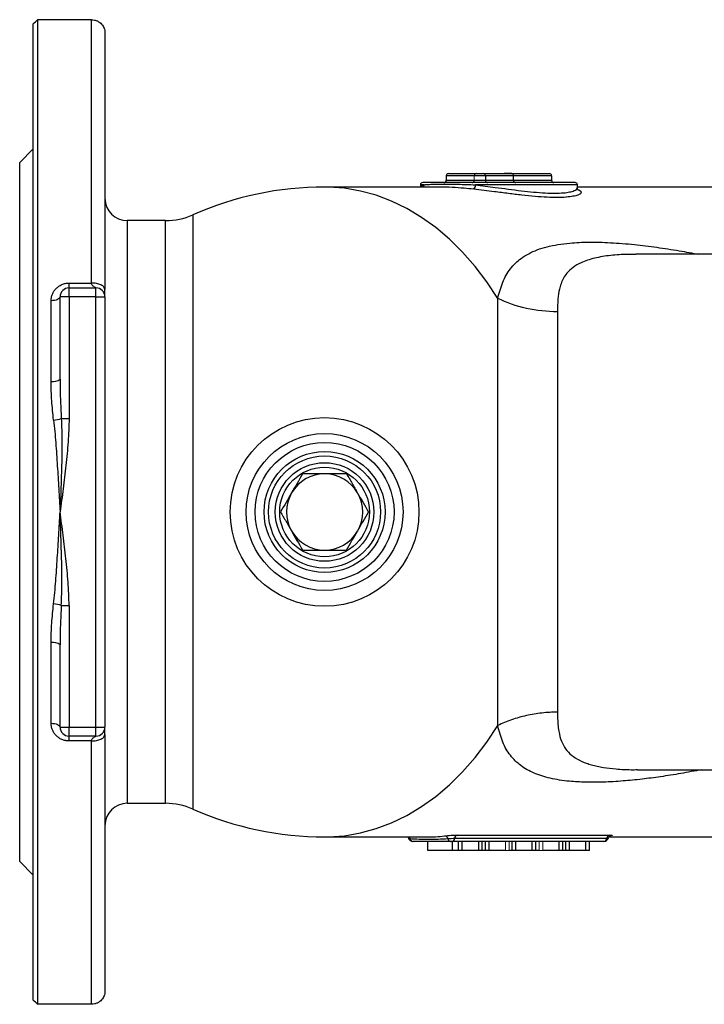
# Model space of a CAD drawing. Header units: millimetres. Extents: x -1742 to -179, y -371 to 715.
# Tile 14 of 16: x -876 to -724, y 495 to 715. Entities that reach past the tile are written whole.
import ezdxf

# ---------------------------------------------------------------- set-up
doc = ezdxf.new("R2010")
doc.units = ezdxf.units.MM

msp = doc.modelspace()

# ---------------------------------------------------------------- linework, layer by layer
at = {"color": 0, "linetype": 'Continuous', "lineweight": 25}
for p, q in [((-873.44, 496.38), (-873.44, 714.15)), ((-872.44, 715.1), (-872.44, 495.43)), ((-860.44, 715.1), (-872.44, 715.1)), ((-860.44, 656.34), (-860.44, 715.1)), ((-857.44, 712.22), (-857.44, 654.94)), ((-873.44, 686.27), (-876.44, 683.27)), ((-876.44, 527.27), (-876.44, 683.27)), ((-781.3, 680.27), (-781.3, 679.27)), ((-775.05, 680.27), (-781.3, 680.27)), ((-781.3, 679.27), (-775.05, 679.27)), ((-780.8, 680.77), (-774.55, 680.77)), ((-772.55, 680.27), (-775.05, 680.27)), ((-775.05, 679.27), (-772.55, 679.27)), ((-774.55, 680.77), (-773.05, 680.77)), ((-773.05, 680.77), (-768.95, 680.77)), ((-772.55, 680.27), (-772.55, 679.27)), ((-766.3, 680.27), (-772.55, 680.27)), ((-772.55, 679.27), (-766.3, 679.27)), ((-768.95, 680.77), (-758.3, 680.77)), ((-766.67, 680.75), (-768.37, 680.75)), ((-766.3, 679.27), (-766.3, 680.27)), ((-757.8, 680.27), (-766.3, 680.27)), ((-766.3, 679.27), (-757.8, 679.27)), ((-757.8, 680.27), (-757.8, 679.27)), ((-782.56, 677.77), (-808.44, 677.77)), ((-787.05, 678.27), (-787.05, 677.77)), ((-786.25, 678.27), (-787.05, 678.27)), ((-752.55, 678.77), (-786.55, 678.77)), ((-752.05, 678.27), (-774.8, 678.27)), ((-752.05, 677.59), (-752.05, 678.27)), ((-707.03, 677.77), (-752.05, 677.77)), ((-843.89, 670.27), (-852.44, 670.27)), ((-852.44, 670.27), (-852.44, 540.27)), ((-843.89, 540.27), (-843.89, 670.27)), ((-837.81, 671.55), (-837.81, 538.98)), ((-700.44, 662.77), (-739.01, 662.77)), ((-738.72, 662.76), (-739.01, 662.75)), ((-865.44, 656.34), (-860.44, 656.34)), ((-865.44, 655.27), (-865.44, 656.34)), ((-865.44, 653.27), (-865.44, 655.27)), ((-865.44, 655.27), (-859.44, 655.27)), ((-859.44, 653.27), (-859.44, 655.27)), ((-865.44, 653.27), (-867.44, 653.27)), ((-867.44, 634.93), (-867.44, 653.27)), ((-865.44, 653.27), (-865.44, 626.15)), ((-859.44, 653.27), (-865.44, 653.27)), ((-859.44, 557.27), (-859.44, 653.27)), ((-859.44, 653.27), (-857.44, 653.27)), ((-857.44, 653.27), (-857.44, 557.27)), ((-769.81, 557.62), (-769.81, 652.92)), ((-869.44, 634.4), (-869.44, 652.41)), ((-756.48, 649.93), (-756.48, 560.6)), ((-867.17, 626.15), (-865.44, 626.15)), ((-867.17, 584.39), (-865.44, 584.39)), ((-865.44, 584.39), (-865.44, 557.27)), ((-869.44, 558.12), (-869.44, 576.13)), ((-867.44, 557.27), (-867.44, 575.6)), ((-867.44, 557.27), (-865.44, 557.27)), ((-865.44, 555.27), (-865.44, 557.27)), ((-865.44, 557.27), (-859.44, 557.27)), ((-859.44, 555.27), (-859.44, 557.27)), ((-859.44, 557.27), (-857.44, 557.27)), ((-859.44, 555.27), (-865.44, 555.27)), ((-865.44, 554.19), (-865.44, 555.27)), ((-860.44, 554.19), (-865.44, 554.19)), ((-860.44, 495.43), (-860.44, 554.19)), ((-857.44, 555.59), (-857.44, 498.31)), ((-738.67, 547.77), (-700.44, 547.77)), ((-852.44, 540.27), (-843.89, 540.27)), ((-808.44, 532.77), (-785.82, 532.77)), ((-785.37, 529.77), (-785.37, 531.77)), ((-746.16, 531.77), (-780.1, 531.77)), ((-779.9, 529.77), (-779.9, 531.77)), ((-779.42, 532.48), (-745.48, 532.48)), ((-778.82, 533.2), (-744.88, 533.2)), ((-778.53, 529.77), (-778.53, 531.77)), ((-777.71, 529.77), (-777.71, 531.77)), ((-774.06, 529.77), (-774.06, 531.77)), ((-773.25, 529.77), (-773.25, 531.77)), ((-772.54, 529.77), (-772.54, 531.77)), ((-771.73, 529.77), (-771.73, 531.77)), ((-766.56, 529.77), (-766.56, 531.77)), ((-765.74, 529.77), (-765.74, 531.77)), ((-762.1, 529.77), (-762.1, 531.77)), ((-761.28, 529.77), (-761.28, 531.77)), ((-756.11, 529.77), (-756.11, 531.77)), ((-755.3, 529.77), (-755.3, 531.77)), ((-754.59, 529.77), (-754.59, 531.77)), ((-753.78, 529.77), (-753.78, 531.77)), ((-750.13, 529.77), (-750.13, 531.77)), ((-749.31, 529.77), (-749.31, 531.77)), ((-746.16, 531.77), (-746.12, 531.77)), ((-744.99, 532.77), (-707.03, 532.77)), ((-779.9, 529.77), (-785.37, 529.77)), ((-778.53, 529.77), (-779.9, 529.77)), ((-777.71, 529.77), (-778.53, 529.77)), ((-774.06, 529.77), (-777.71, 529.77)), ((-773.25, 529.77), (-774.06, 529.77)), ((-772.54, 529.77), (-773.25, 529.77)), ((-771.73, 529.77), (-772.54, 529.77)), ((-768.08, 529.77), (-771.73, 529.77)), ((-766.56, 529.77), (-767.26, 529.77)), ((-765.74, 529.77), (-766.56, 529.77)), ((-762.1, 529.77), (-765.74, 529.77)), ((-761.28, 529.77), (-762.1, 529.77)), ((-760.58, 529.77), (-761.28, 529.77)), ((-756.11, 529.77), (-759.76, 529.77)), ((-755.3, 529.77), (-756.11, 529.77)), ((-754.59, 529.77), (-755.3, 529.77)), ((-753.78, 529.77), (-754.59, 529.77)), ((-750.13, 529.77), (-753.78, 529.77)), ((-749.31, 529.77), (-750.13, 529.77)), ((-876.44, 527.27), (-873.44, 524.27)), ((-860.44, 495.43), (-872.44, 495.43))]:
    msp.add_line(p, q, dxfattribs=at)
at = {"color": 0, "linetype": 'Continuous', "lineweight": 18}
for p, q in [((-775.05, 680.27), (-775.05, 679.27)), ((-768.08, 529.77), (-768.08, 531.77)), ((-767.26, 529.77), (-767.26, 531.77)), ((-760.58, 529.77), (-760.58, 531.77)), ((-759.76, 529.77), (-759.76, 531.77)), ((-767.26, 529.77), (-768.08, 529.77)), ((-759.76, 529.77), (-760.58, 529.77))]:
    msp.add_line(p, q, dxfattribs=at)
at = {"color": 0, "linetype": 'Continuous', "lineweight": 25, "flags": 128}
for points in [[(-769.81, 652.92), (-772.25, 656.6), (-774.86, 660.05), (-777.64, 663.22), (-780.57, 666.11), (-783.63, 668.71), (-786.82, 671), (-790.11, 672.97), (-793.49, 674.61), (-796.94, 675.92), (-800.44, 676.88), (-803.99, 677.49), (-807.56, 677.76), (-808.44, 677.77)], [(-867.44, 653.27), (-867.48, 653.1), (-867.6, 652.94), (-867.78, 652.79), (-868.03, 652.66), (-868.33, 652.55), (-868.68, 652.47), (-869.05, 652.43), (-869.44, 652.41)], [(-869.44, 558.12), (-869.05, 558.11), (-868.68, 558.06), (-868.33, 557.98), (-868.03, 557.87), (-867.78, 557.74), (-867.6, 557.59), (-867.48, 557.43), (-867.44, 557.27)], [(-808.44, 532.77), (-807.56, 532.78), (-803.99, 533.04), (-800.44, 533.65), (-796.94, 534.62), (-793.49, 535.92), (-790.11, 537.56), (-786.82, 539.53), (-783.63, 541.82), (-780.57, 544.42), (-777.64, 547.31), (-774.86, 550.49), (-772.25, 553.93), (-769.81, 557.62)]]:
    msp.add_lwpolyline(points, dxfattribs=at)
at = {"color": 0, "linetype": 'Continuous', "lineweight": 25}
for radius in [21.05, 17.5, 15.5, 13.5, 12.5, 11, 10]:
    msp.add_circle((-808.44, 605.27), radius, dxfattribs=at)
for centre, radius, start, end in [((-781.8, 679.27), 0.5, 270, 0), ((-780.8, 680.27), 0.5, 90, 180), ((-775.55, 679.27), 0.5, 270, 0), ((-774.55, 680.27), 0.5, 90, 180), ((-773.05, 680.27), 0.5, 0, 90), ((-772.05, 679.27), 0.5, 180, 270), ((-766.8, 680.27), 0.5, 0, 75.5225), ((-765.8, 679.27), 0.5, 180, 270), ((-758.3, 680.27), 0.5, 0, 90), ((-757.3, 679.27), 0.5, 180, 270), ((-808.44, 605.27), 72.5, 90, 113.8955), ((-786.55, 678.27), 0.5, 90, 180), ((-787.25, 678.23), 1, 332.4048, 1.9675), ((-776.07, 678.19), 1.28, 314.2973, 3.6177), ((-752.55, 678.27), 0.5, 0, 90), ((-852.44, 675.27), 5, 180, 270), ((-843.89, 685.27), 15, 270, 293.8955), ((-865.44, 653.27), 2, 90, 180), ((-859.44, 653.27), 2, 0, 90), ((-868.98, 636.69), 2.33, 258.4994, 311.1705), ((-869.44, 632.47), 6.72, 274.6903, 289.7531), ((-808.44, 605.27), 8.5, 89.9034, 149.9034), ((-808.44, 605.27), 8.5, 29.9034, 89.9034), ((-808.44, 605.27), 8.5, 149.9034, 209.9034), ((-808.44, 605.27), 8.5, 329.9034, 29.9034), ((-808.44, 605.27), 8.5, 209.9034, 269.9034), ((-808.44, 605.27), 8.5, 269.9034, 329.9034), ((-869.44, 578.06), 6.72, 70.2469, 85.3097), ((-868.98, 573.85), 2.33, 48.8295, 101.5006), ((-865.44, 557.27), 2, 180, 270), ((-859.44, 557.27), 2, 270, 0), ((-852.44, 535.27), 5, 90, 180), ((-843.89, 525.27), 15, 66.1045, 90), ((-808.44, 605.27), 72.5, 246.1045, 270), ((-788.75, 532.77), 1, 198.5285, 270), ((-790.33, 532.19), 0.971, 12.0309, 36.665), ((-788.62, 532.53), 0.773, 190.8686, 263.8631), ((-785.82, 569.12), 36.36, 270.0044, 276.6139), ((-781.73, 532.2), 0.814, 13.3742, 82.8338), ((-780.21, 532.5), 0.742, 188.7269, 262.1822), ((-780.21, 532.55), 0.793, 278.1146, 355.1544), ((-778.6, 532.39), 0.833, 105.8131, 173.8344), ((-746.27, 532.55), 0.793, 278.1146, 355.1544), ((-746.12, 532.77), 1, 270, 341.4156), ((-744.65, 532.39), 0.833, 105.8131, 173.8344)]:
    msp.add_arc(centre, radius, start, end, dxfattribs=at)
for points in [[(-873.44, 714.15), (-873.11, 714.47), (-872.78, 714.78), (-872.44, 715.1)], [(-813.34, 613.77), (-814.16, 612.36), (-814.98, 610.94), (-815.8, 609.53)], [(-808.43, 613.77), (-810.07, 613.77), (-811.7, 613.77), (-813.34, 613.77)], [(-803.52, 613.76), (-805.16, 613.76), (-806.79, 613.76), (-808.43, 613.77)], [(-815.8, 609.53), (-816.62, 608.11), (-817.44, 606.7), (-818.26, 605.28)], [(-801.08, 609.5), (-800.26, 608.08), (-799.44, 606.67), (-798.63, 605.25)], [(-801.09, 601), (-800.27, 602.42), (-799.45, 603.83), (-798.63, 605.25)], [(-815.81, 601.03), (-815, 599.61), (-814.18, 598.19), (-813.37, 596.77)], [(-803.55, 596.76), (-802.73, 598.17), (-801.91, 599.59), (-801.09, 601)], [(-813.37, 596.77), (-811.73, 596.77), (-810.09, 596.77), (-808.46, 596.77)], [(-808.46, 596.77), (-806.82, 596.76), (-805.19, 596.76), (-803.55, 596.76)], [(-872.44, 495.43), (-872.78, 495.75), (-873.11, 496.06), (-873.44, 496.38)]]:
    msp.add_open_spline(points, degree=3, dxfattribs=at)
for points, knots in [([(-860.44, 715.1), (-860.21, 715.1), (-859.98, 715.08), (-859.64, 715), (-859.53, 714.97), (-859.32, 714.9), (-859.22, 714.86), (-858.93, 714.72), (-858.75, 714.61), (-858.43, 714.37), (-858.29, 714.24), (-857.91, 713.82), (-857.74, 713.52), (-857.5, 712.88), (-857.44, 712.55), (-857.44, 712.22)], [0, 0, 0, 0, 0.125, 0.125, 0.1875, 0.1875, 0.25, 0.25, 0.375, 0.375, 0.5, 0.5, 0.75, 0.75, 1, 1, 1, 1]), ([(-786.95, 677.77), (-786.9, 677.86), (-786.81, 678.04), (-786.43, 678.19), (-786.25, 678.27)], [0, 0, 0, 0, 0.510097, 1, 1, 1, 1]), ([(-786.25, 678.27), (-786.04, 678.29), (-785.78, 678.32), (-785.2, 678.36), (-784.86, 678.37), (-783.77, 678.42), (-782.9, 678.43), (-781.41, 678.43), (-780.88, 678.43), (-779.79, 678.41), (-779.22, 678.4), (-778.03, 678.37), (-777.41, 678.36), (-776.13, 678.32), (-775.47, 678.29), (-774.8, 678.27)], [0, 0, 0, 0, 0.125, 0.125, 0.25, 0.25, 0.5, 0.5, 0.625, 0.625, 0.75, 0.75, 0.875, 0.875, 1, 1, 1, 1]), ([(-775.18, 677.27), (-775.9, 677.35), (-777.59, 677.53), (-780.02, 677.7), (-781.77, 677.78), (-782.51, 677.76), (-782.56, 677.76)], [0, 0, 0, 0, 0.262682, 0.612917, 0.973964, 1, 1, 1, 1]), ([(-754.47, 675.52), (-754.52, 675.51), (-755.06, 675.44), (-756.51, 675.42), (-758.78, 675.47), (-761.46, 675.66), (-764.36, 675.95), (-767.43, 676.32), (-771.08, 676.79), (-773.64, 677.09), (-775.18, 677.27)], [0, 0, 0, 0, 0.012552, 0.138276, 0.267516, 0.399238, 0.534928, 0.665352, 0.799486, 1, 1, 1, 1]), ([(-774.8, 678.27), (-773.33, 678.08), (-770.92, 677.78), (-767.44, 677.3), (-764.55, 676.93), (-761.76, 676.63), (-759.23, 676.44), (-756.99, 676.38), (-755.14, 676.45), (-753.69, 676.65), (-752.72, 676.93), (-752.19, 677.25), (-752.04, 677.47), (-752.06, 677.59), (-752.06, 677.6)], [0, 0, 0, 0, 0.137131, 0.225982, 0.317364, 0.406697, 0.498763, 0.585759, 0.675396, 0.760912, 0.848835, 0.921779, 0.99611, 1, 1, 1, 1]), ([(-751.95, 677.25), (-751.61, 677.08), (-751.19, 676.87), (-751.17, 676.53), (-751.33, 676.27), (-751.92, 675.96), (-752.91, 675.68), (-753.96, 675.57), (-754.47, 675.52)], [0, 0, 0, 0, 0.271486, 0.333423, 0.486899, 0.643268, 0.827994, 1, 1, 1, 1]), ([(-751.91, 677.17), (-751.9, 677.17), (-751.87, 677.15), (-752.02, 677.26), (-752.03, 677.5), (-752.03, 677.6)], [0, 0, 0, 0, 0.113664, 0.621392, 1, 1, 1, 1]), ([(-769.81, 652.92), (-769.47, 654.17), (-768.81, 656.69), (-767.08, 659.62), (-765.05, 661.63), (-762.94, 662.93), (-761.01, 663.79), (-758.84, 664.47), (-756.41, 664.97), (-753.34, 665.35), (-749.46, 665.52), (-744.63, 665.4), (-739.53, 664.99), (-734.37, 664.35), (-729.56, 663.61), (-726.41, 663.03), (-724.94, 662.77)], [0, 0, 0, 0, 0.087881, 0.176596, 0.265558, 0.31713, 0.368872, 0.421074, 0.474016, 0.52797, 0.606912, 0.69004, 0.777919, 0.856151, 0.933321, 1, 1, 1, 1]), ([(-739.01, 662.75), (-740.26, 662.74), (-742.87, 662.71), (-745.89, 662.37), (-748.2, 661.91), (-749.81, 661.46), (-751.46, 660.82), (-753.07, 659.89), (-754.32, 658.71), (-755.16, 657.46), (-755.7, 656.27), (-756.13, 654.74), (-756.43, 652.71), (-756.46, 650.89), (-756.48, 649.93)], [0, 0, 0, 0, 0.116282, 0.241079, 0.305795, 0.370161, 0.432413, 0.522942, 0.615062, 0.677803, 0.741924, 0.799315, 0.893741, 1, 1, 1, 1]), ([(-869.44, 652.41), (-869.44, 652.66), (-869.42, 652.91), (-869.33, 653.39), (-869.25, 653.63), (-869.07, 654.09), (-868.95, 654.32), (-868.68, 654.74), (-868.51, 654.94), (-868.15, 655.31), (-867.95, 655.48), (-867.63, 655.7), (-867.52, 655.77), (-867.28, 655.9), (-867.16, 655.96), (-866.79, 656.12), (-866.53, 656.2), (-866, 656.31), (-865.72, 656.34), (-865.44, 656.34)], [0, 0, 0, 0, 0.125, 0.125, 0.25, 0.25, 0.375, 0.375, 0.5, 0.5, 0.625, 0.625, 0.6875, 0.6875, 0.75, 0.75, 0.875, 0.875, 1, 1, 1, 1]), ([(-857.44, 654.94), (-857.44, 655.11), (-857.51, 655.29), (-857.8, 655.63), (-858.03, 655.79), (-858.62, 656.07), (-858.97, 656.17), (-859.71, 656.31), (-860.09, 656.34), (-860.44, 656.34)], [0, 0, 0, 0, 0.25, 0.25, 0.5, 0.5, 0.75, 0.75, 1, 1, 1, 1]), ([(-859.49, 655.29), (-859.51, 655.3), (-859.61, 655.36), (-859.87, 655.53), (-860.14, 655.74), (-860.31, 655.9), (-860.42, 656.09), (-860.44, 656.26), (-860.44, 656.34)], [0, 0, 0, 0, 0.121548, 0.456768, 0.631074, 0.731695, 0.869652, 1, 1, 1, 1]), ([(-857.44, 653.27), (-857.44, 653.27), (-857.44, 653.3), (-857.44, 653.58), (-857.44, 653.72), (-857.44, 654.16), (-857.44, 654.46), (-857.44, 654.94)], [0, 0, 0, 0, 0.5, 0.5, 0.75, 0.75, 1, 1, 1, 1]), ([(-756.48, 649.93), (-758.82, 649.93), (-761.17, 650.19), (-765.67, 651.19), (-767.82, 651.95), (-769.81, 652.92)], [0, 0, 0, 0, 0.5, 0.5, 1, 1, 1, 1]), ([(-867.44, 634.93), (-867.44, 633.47), (-867.41, 632.01), (-867.32, 629.08), (-867.25, 627.61), (-867.17, 626.15)], [0, 0, 0, 0, 0.5, 0.5, 1, 1, 1, 1]), ([(-868.89, 625.77), (-869.05, 627.22), (-869.19, 628.66), (-869.39, 631.54), (-869.44, 632.97), (-869.44, 634.4)], [0, 0, 0, 0, 0.5, 0.5, 1, 1, 1, 1]), ([(-867.17, 626.15), (-867.07, 624.41), (-867.04, 622.67), (-867.03, 619.2), (-867.05, 617.46), (-867.17, 612.23), (-867.31, 608.75), (-867.44, 605.27)], [0, 0, 0, 0, 0.25, 0.25, 0.5, 0.5, 1, 1, 1, 1]), ([(-865.44, 626.15), (-865.44, 624.4), (-865.52, 622.65), (-865.77, 619.15), (-865.93, 617.41), (-866.31, 613.94), (-866.52, 612.2), (-866.97, 608.73), (-867.21, 607), (-867.44, 605.27)], [0, 0, 0, 0, 0.25, 0.25, 0.5, 0.5, 0.75, 0.75, 1, 1, 1, 1]), ([(-868.89, 625.77), (-868.69, 624.09), (-868.54, 622.4), (-868.27, 618.99), (-868.16, 617.29), (-867.94, 613.86), (-867.83, 612.15), (-867.64, 608.71), (-867.54, 606.99), (-867.44, 605.27)], [0, 0, 0, 0, 0.25, 0.25, 0.5, 0.5, 0.75, 0.75, 1, 1, 1, 1]), ([(-803.52, 613.76), (-803.11, 613.05), (-802.71, 612.34), (-801.89, 610.92), (-801.48, 610.21), (-801.08, 609.5)], [0, 0, 0, 0, 0.5, 0.5, 1, 1, 1, 1]), ([(-868.89, 584.76), (-868.69, 586.44), (-868.54, 588.14), (-868.27, 591.54), (-868.16, 593.25), (-867.94, 596.67), (-867.83, 598.39), (-867.64, 601.82), (-867.54, 603.55), (-867.44, 605.27)], [0, 0, 0, 0, 0.25, 0.25, 0.5, 0.5, 0.75, 0.75, 1, 1, 1, 1]), ([(-867.17, 584.39), (-867.07, 586.12), (-867.04, 587.86), (-867.03, 591.34), (-867.05, 593.08), (-867.17, 598.3), (-867.31, 601.78), (-867.44, 605.27)], [0, 0, 0, 0, 0.25, 0.25, 0.5, 0.5, 1, 1, 1, 1]), ([(-865.44, 584.39), (-865.44, 586.14), (-865.52, 587.89), (-865.77, 591.38), (-865.93, 593.12), (-866.31, 596.6), (-866.52, 598.33), (-866.97, 601.8), (-867.21, 603.53), (-867.44, 605.27)], [0, 0, 0, 0, 0.25, 0.25, 0.5, 0.5, 0.75, 0.75, 1, 1, 1, 1]), ([(-818.26, 605.28), (-817.85, 604.57), (-817.44, 603.86), (-816.63, 602.45), (-816.22, 601.74), (-815.81, 601.03)], [0, 0, 0, 0, 0.5, 0.5, 1, 1, 1, 1]), ([(-869.44, 576.13), (-869.44, 577.56), (-869.39, 578.99), (-869.19, 581.87), (-869.05, 583.31), (-868.89, 584.76)], [0, 0, 0, 0, 0.5, 0.5, 1, 1, 1, 1]), ([(-867.17, 584.39), (-867.25, 582.92), (-867.32, 581.45), (-867.41, 578.53), (-867.44, 577.06), (-867.44, 575.6)], [0, 0, 0, 0, 0.5, 0.5, 1, 1, 1, 1]), ([(-756.48, 560.6), (-757.64, 560.6), (-758.81, 560.54), (-761.13, 560.29), (-762.28, 560.1), (-764.55, 559.59), (-765.66, 559.27), (-767.8, 558.53), (-768.83, 558.1), (-769.81, 557.62)], [0, 0, 0, 0, 0.25, 0.25, 0.5, 0.5, 0.75, 0.75, 1, 1, 1, 1]), ([(-756.48, 560.6), (-756.47, 559.96), (-756.46, 558.73), (-756.32, 557.12), (-756.04, 555.4), (-755.47, 553.66), (-754.44, 551.99), (-753, 550.64), (-751.46, 549.77), (-750.03, 549.2), (-748.88, 548.84), (-747.62, 548.54), (-745.83, 548.2), (-743.32, 547.91), (-740.77, 547.76), (-739.13, 547.78), (-738.67, 547.79)], [0, 0, 0, 0, 0.069748, 0.13382, 0.192305, 0.289433, 0.38141, 0.474397, 0.567939, 0.613241, 0.659774, 0.707635, 0.75691, 0.85302, 0.958729, 1, 1, 1, 1]), ([(-865.44, 554.19), (-865.72, 554.19), (-865.99, 554.22), (-866.53, 554.33), (-866.79, 554.41), (-867.28, 554.62), (-867.52, 554.75), (-867.95, 555.05), (-868.15, 555.22), (-868.51, 555.59), (-868.67, 555.79), (-868.95, 556.22), (-869.07, 556.44), (-869.25, 556.9), (-869.33, 557.14), (-869.42, 557.63), (-869.44, 557.87), (-869.44, 558.12)], [0, 0, 0, 0, 0.125, 0.125, 0.25, 0.25, 0.375, 0.375, 0.5, 0.5, 0.625, 0.625, 0.75, 0.75, 0.875, 0.875, 1, 1, 1, 1]), ([(-857.44, 555.59), (-857.44, 556.07), (-857.44, 556.37), (-857.44, 556.81), (-857.44, 556.95), (-857.44, 557.23), (-857.44, 557.27), (-857.44, 557.27)], [0, 0, 0, 0, 0.25, 0.25, 0.5, 0.5, 1, 1, 1, 1]), ([(-724.34, 547.77), (-725.89, 547.48), (-728.97, 546.9), (-733.4, 546.2), (-737.71, 545.63), (-741.97, 545.21), (-746.2, 544.97), (-750.21, 544.95), (-754.24, 545.17), (-758.17, 545.77), (-761.81, 546.91), (-764.77, 548.59), (-767.09, 550.88), (-768.81, 553.8), (-769.47, 556.34), (-769.81, 557.62)], [0, 0, 0, 0, 0.069419, 0.138328, 0.201613, 0.268741, 0.341352, 0.410887, 0.477709, 0.566348, 0.652651, 0.737899, 0.824819, 0.911724, 1, 1, 1, 1]), ([(-860.44, 554.19), (-860.09, 554.19), (-859.71, 554.22), (-858.97, 554.36), (-858.62, 554.47), (-858.03, 554.74), (-857.8, 554.9), (-857.51, 555.25), (-857.44, 555.42), (-857.44, 555.59)], [0, 0, 0, 0, 0.25, 0.25, 0.5, 0.5, 0.75, 0.75, 1, 1, 1, 1]), ([(-860.44, 554.19), (-860.44, 554.28), (-860.42, 554.44), (-860.31, 554.63), (-860.14, 554.8), (-859.87, 555), (-859.61, 555.17), (-859.51, 555.23), (-859.49, 555.24)], [0, 0, 0, 0, 0.130328, 0.2683, 0.368909, 0.543223, 0.878473, 1, 1, 1, 1]), ([(-789.88, 532.77), (-789.85, 532.73), (-789.76, 532.64), (-789.73, 532.51), (-789.71, 532.44)], [0, 0, 0, 0, 0.44018, 1, 1, 1, 1]), ([(-789.68, 532.45), (-789.68, 532.45), (-789.68, 532.43), (-789.57, 532.41), (-789.43, 532.39), (-789.38, 532.39)], [0, 0, 0, 0, 0.2600355, 0.7058054, 1, 1, 1, 1]), ([(-789.38, 532.39), (-788, 532.31), (-786.61, 532.27), (-783.8, 532.27), (-782.37, 532.31), (-780.94, 532.39)], [0, 0, 0, 0, 0.5, 0.5, 1, 1, 1, 1]), ([(-788.71, 531.77), (-788.71, 531.77), (-788.72, 531.77), (-788.73, 531.77), (-788.74, 531.77), (-788.74, 531.77)], [0, 0, 0, 0, 0.016734, 0.801812, 1, 1, 1, 1]), ([(-780.31, 531.77), (-781.03, 531.77), (-781.75, 531.77), (-783.18, 531.77), (-783.89, 531.77), (-785.29, 531.77), (-785.98, 531.77), (-787.35, 531.77), (-788.03, 531.77), (-788.71, 531.77)], [0, 0, 0, 0, 0.25, 0.25, 0.5, 0.5, 0.75, 0.75, 1, 1, 1, 1]), ([(-781.63, 533.01), (-781.45, 533.03), (-781.22, 533.05), (-780.75, 533.1), (-780.48, 533.12), (-780.1, 533.15), (-779.96, 533.15), (-779.71, 533.17), (-779.59, 533.18), (-779.35, 533.19), (-779.23, 533.19), (-779.02, 533.2), (-778.92, 533.2), (-778.82, 533.2)], [0, 0, 0, 0, 0.25, 0.25, 0.5, 0.5, 0.625, 0.625, 0.75, 0.75, 0.875, 0.875, 1, 1, 1, 1]), ([(-780.94, 532.39), (-780.84, 532.4), (-780.72, 532.41), (-780.46, 532.43), (-780.32, 532.44), (-779.9, 532.47), (-779.62, 532.48), (-779.42, 532.48)], [0, 0, 0, 0, 0.25, 0.25, 0.5, 0.5, 1, 1, 1, 1]), ([(-780.1, 531.77), (-780.11, 531.77), (-780.11, 531.77), (-780.12, 531.77), (-780.13, 531.77), (-780.14, 531.77), (-780.16, 531.77), (-780.18, 531.77), (-780.19, 531.77), (-780.21, 531.77), (-780.21, 531.77), (-780.22, 531.77), (-780.22, 531.77), (-780.24, 531.77), (-780.25, 531.77), (-780.27, 531.77), (-780.28, 531.77), (-780.3, 531.77), (-780.31, 531.77)], [0, 0, 0, 0, 0.0000183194, 0.0000183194, 0.0000183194, 0.0000690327, 0.0000690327, 0.0000690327, 0.0001197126, 0.0001197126, 0.0001197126, 0.0001304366, 0.0001304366, 0.0001304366, 0.000179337, 0.000179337, 0.000179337, 0.0002292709, 0.0002292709, 0.0002292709, 0.0002292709]), ([(-746.12, 531.77), (-746.12, 531.77), (-746.12, 531.77), (-746.14, 531.77), (-746.16, 531.77), (-746.16, 531.77)], [0, 0, 0, 0, 0.418542, 0.844271, 1, 1, 1, 1]), ([(-745.48, 532.48), (-745.41, 532.48), (-745.26, 532.48), (-745.16, 532.47), (-745.18, 532.45), (-745.18, 532.45)], [0, 0, 0, 0, 0.414822, 0.829593, 1, 1, 1, 1]), ([(-745.17, 532.44), (-745.13, 532.53), (-745.06, 532.7), (-744.9, 532.88), (-744.74, 532.99), (-744.64, 533.04), (-744.59, 533.05), (-744.57, 533.06), (-744.59, 533.05), (-744.6, 533.05)], [0, 0, 0, 0, 0.216072, 0.399849, 0.551277, 0.661785, 0.751705, 0.854606, 1, 1, 1, 1]), ([(-744.88, 533.2), (-744.7, 533.2), (-744.55, 533.19), (-744.35, 533.17), (-744.29, 533.15), (-744.29, 533.13), (-744.3, 533.12), (-744.35, 533.1), (-744.39, 533.09), (-744.48, 533.06), (-744.54, 533.05), (-744.69, 533.03), (-744.77, 533.02), (-744.86, 533.01)], [0, 0, 0, 0, 0.25, 0.25, 0.5, 0.5, 0.625, 0.625, 0.75, 0.75, 0.875, 0.875, 1, 1, 1, 1]), ([(-857.44, 498.31), (-857.44, 497.98), (-857.5, 497.65), (-857.68, 497.18), (-857.75, 497.02), (-857.93, 496.72), (-858.04, 496.57), (-858.29, 496.29), (-858.43, 496.16), (-858.75, 495.92), (-858.93, 495.81), (-859.32, 495.63), (-859.53, 495.56), (-859.98, 495.46), (-860.21, 495.43), (-860.44, 495.43)], [0, 0, 0, 0, 0.25, 0.25, 0.375, 0.375, 0.5, 0.5, 0.625, 0.625, 0.75, 0.75, 0.875, 0.875, 1, 1, 1, 1])]:
    msp.add_open_spline(points, degree=3, knots=knots, dxfattribs=at)
at = {"color": 0, "linetype": 'Continuous', "lineweight": 18}
msp.add_open_spline([(-768.37, 680.75), (-768.45, 680.75), (-768.54, 680.75), (-768.73, 680.76), (-768.84, 680.77), (-768.95, 680.77)], degree=3, knots=[0, 0, 0, 0, 0.5, 0.5, 1, 1, 1, 1], dxfattribs=at)

doc.saveas('drawing.dxf')
